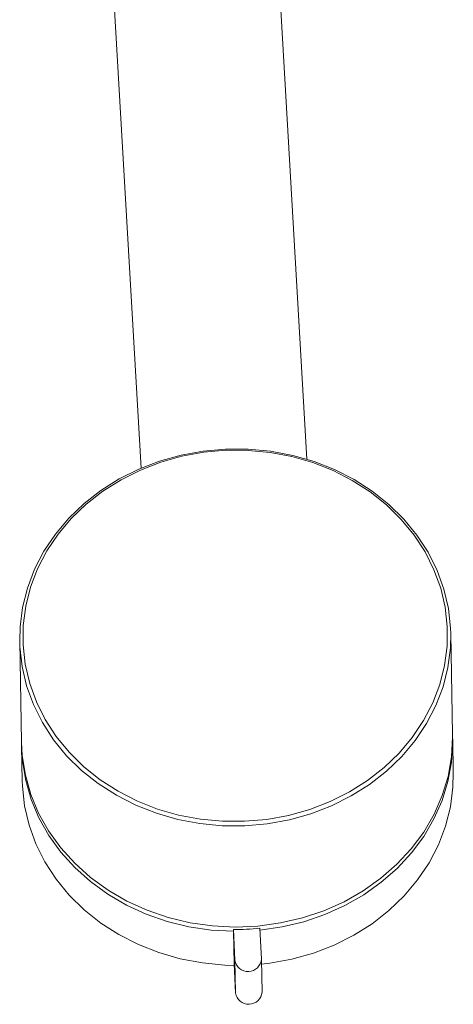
# Model space of a CAD drawing. Header units: millimetres. Extents: x 325.97 to 326.257, y 268.165 to 268.482.
import ezdxf

# ---------------------------------------------------------------- set-up
doc = ezdxf.new("R2010")
doc.units = ezdxf.units.MM
doc.layers.add('SANINDUSA', color=3, linetype='Continuous')

msp = doc.modelspace()

# ---------------------------------------------------------------- linework, layer by layer
at = {"layer": 'SANINDUSA', "linetype": 'Continuous', "lineweight": 15}
for p, q in [((326.1728748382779, 268.2470681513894), (326.1685058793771, 268.3222029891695)), ((326.1435480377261, 268.3207517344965), (326.1479102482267, 268.2457329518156)), ((326.1295844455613, 268.2196494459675), (326.1298593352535, 268.2044487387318)), ((326.1948487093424, 268.2056240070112), (326.1945738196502, 268.220824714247)), ((326.1949531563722, 268.1998483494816), (326.1948603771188, 268.2049788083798)), ((326.1298710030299, 268.2038035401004), (326.1299637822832, 268.1986730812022)), ((326.1660266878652, 268.1718202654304), (326.1657913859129, 268.1764436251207)), ((326.1620307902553, 268.1716479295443), (326.1617954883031, 268.1762712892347)), ((326.1618085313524, 268.1759954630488), (326.1618972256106, 268.1710908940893)), ((326.1618972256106, 268.1710908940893), (326.1621200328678, 268.1667130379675)), ((326.1621200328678, 268.1667130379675), (326.1620307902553, 268.1716479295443)), ((326.1661176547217, 268.1668353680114), (326.1660284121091, 268.1717702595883))]:
    msp.add_line(p, q, dxfattribs=at)
at = {"layer": 'SANINDUSA', "linetype": 'Continuous', "lineweight": 15, "flags": 128}
for points in [[(326.1295844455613, 268.2196494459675), (326.1296394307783, 268.221809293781), (326.1300218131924, 268.2247645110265), (326.1307554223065, 268.2276701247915), (326.1318322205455, 268.2304943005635), (326.1332404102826, 268.2332060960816), (326.1349645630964, 268.2357758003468), (326.1369857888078, 268.2381752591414), (326.139281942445, 268.2403781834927), (326.1418278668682, 268.2423604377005), (326.1445956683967, 268.2441003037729), (326.1475550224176, 268.245578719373), (326.1506735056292, 268.2467794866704), (326.1539169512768, 268.2476894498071), (326.157249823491, 268.2482986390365), (326.1606356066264, 268.2486003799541)], [(326.1606534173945, 268.2484071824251), (326.1573197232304, 268.2481100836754), (326.1540381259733, 268.247510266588), (326.1508445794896, 268.2466143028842), (326.1477740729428, 268.2454320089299), (326.1448602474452, 268.2439763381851), (326.1421350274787, 268.242263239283), (326.1396282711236, 268.2403114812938), (326.1373674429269, 268.2381424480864), (326.1353773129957, 268.2357799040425), (326.1336796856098, 268.2332497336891), (326.1322931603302, 268.2305796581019), (326.131232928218, 268.227798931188), (326.1305106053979, 268.2249380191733), (326.1301341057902, 268.2220282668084), (326.1301075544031, 268.2191015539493), (326.1304312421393, 268.2161899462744), (326.1311016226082, 268.2133253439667), (326.1321113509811, 268.2105391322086), (326.1334493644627, 268.2078618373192), (326.1351010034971, 268.2053227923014), (326.1370481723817, 268.2029498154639), (326.1392695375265, 268.2007689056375), (326.1417407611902, 268.1988039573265), (326.1444347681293, 268.197076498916), (326.1473220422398, 268.1956054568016), (326.1503709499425, 268.1944069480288), (326.1535480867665, 268.1934941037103), (326.1568186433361, 268.1928769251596), (326.1601467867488, 268.192562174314), (326.1634960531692, 268.1925532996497), (326.1668297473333, 268.1928503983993), (326.1701113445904, 268.1934502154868), (326.1733048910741, 268.1943461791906), (326.1763753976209, 268.1955284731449), (326.1792892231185, 268.1969841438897), (326.182014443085, 268.1986972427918), (326.1845211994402, 268.200649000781), (326.1867820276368, 268.2028180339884), (326.188772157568, 268.2051805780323), (326.1904697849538, 268.2077107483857), (326.1918563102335, 268.2103808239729), (326.1929165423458, 268.2131615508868), (326.1936388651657, 268.2160224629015), (326.1940153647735, 268.2189322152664), (326.1940419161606, 268.2218589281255), (326.1937182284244, 268.2247705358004), (326.1930478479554, 268.227635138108), (326.1920381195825, 268.2304213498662), (326.190700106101, 268.2330986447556), (326.1890484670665, 268.2356376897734), (326.187101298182, 268.2380106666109), (326.1848799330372, 268.2401915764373), (326.1824087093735, 268.2421565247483), (326.1797147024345, 268.2438839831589), (326.1768274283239, 268.2453550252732), (326.1737785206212, 268.246553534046), (326.1706013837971, 268.2474663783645), (326.1673308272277, 268.2480835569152), (326.1640026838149, 268.2483983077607), (326.1606534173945, 268.2484071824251)], [(326.1606356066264, 268.2486003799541), (326.1640372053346, 268.2485913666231), (326.1674173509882, 268.2482716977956), (326.1707390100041, 268.2476448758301), (326.173965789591, 268.2467177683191), (326.1770623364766, 268.2455005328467), (326.1799947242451, 268.2440065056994), (326.1827308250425, 268.2422520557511), (326.185240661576, 268.2402564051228), (326.1874967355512, 268.2380414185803), (326.1894743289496, 268.2356313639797), (326.1911517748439, 268.2330526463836), (326.1925106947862, 268.2303335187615), (326.1935362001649, 268.2275037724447), (326.1942170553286, 268.2245944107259), (326.1945458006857, 268.2216373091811), (326.1945738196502, 268.220824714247)], [(326.1945738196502, 268.220824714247), (326.1945188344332, 268.2186648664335), (326.1941364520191, 268.215709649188), (326.193402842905, 268.212804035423), (326.192326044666, 268.2099798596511), (326.1909178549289, 268.2072680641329), (326.1891937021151, 268.2046983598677), (326.1871724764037, 268.2022989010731), (326.1848763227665, 268.2000959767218), (326.1823303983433, 268.1981137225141), (326.1795625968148, 268.1963738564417), (326.1766032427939, 268.1948954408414), (326.1734847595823, 268.1936946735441), (326.1702413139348, 268.1927847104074), (326.1669084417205, 268.1921755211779), (326.1635226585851, 268.1918737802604), (326.1601210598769, 268.1918827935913), (326.1567409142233, 268.1922024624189), (326.1534192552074, 268.1928292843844), (326.1501924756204, 268.1937563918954), (326.1470959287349, 268.1949736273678), (326.1441635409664, 268.1964676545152), (326.1414274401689, 268.1982221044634), (326.1389176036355, 268.2002177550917), (326.1366615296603, 268.2024327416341), (326.1346839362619, 268.2048427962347), (326.1330064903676, 268.2074215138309), (326.1316475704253, 268.2101406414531), (326.1306220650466, 268.2129703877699), (326.1299412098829, 268.2158797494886), (326.1296124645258, 268.2188368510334), (326.1295844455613, 268.2196494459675)], [(326.1948487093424, 268.2056240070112), (326.1948525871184, 268.2052694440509), (326.1946832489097, 268.2022779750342), (326.1941544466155, 268.1993171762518), (326.1932720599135, 268.1964199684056), (326.1920458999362, 268.1936185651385), (326.1904896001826, 268.1909441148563), (326.1886204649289, 268.1884263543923), (326.1864592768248, 268.186093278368), (326.1840300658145, 268.1839708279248), (326.1813598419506, 268.1820826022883), (326.1784782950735, 268.1804495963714), (326.1754174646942, 268.1790899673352), (326.1722113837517, 268.1780188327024), (326.1688957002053, 268.1772481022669), (326.16550728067, 268.1767863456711), (326.162083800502, 268.1766386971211), (326.158663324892, 268.1768067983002), (326.1552838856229, 268.1772887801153), (326.1519830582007, 268.1780792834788), (326.1487975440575, 268.1791695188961), (326.1457627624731, 268.1805473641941), (326.1429124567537, 268.1821974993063), (326.1402783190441, 268.1841015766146), (326.1378896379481, 268.1862384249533), (326.1357729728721, 268.1885842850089), (326.1339518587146, 268.191113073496), (326.1324465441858, 268.1937966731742), (326.1312737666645, 268.1966052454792), (326.1304465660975, 268.199507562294), (326.1299741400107, 268.2024713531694), (326.1298593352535, 268.2044487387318)], [(326.1658044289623, 268.1761677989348), (326.1691536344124, 268.1766490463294), (326.1724289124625, 268.1774324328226), (326.1755945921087, 268.1785094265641), (326.1786161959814, 268.1798682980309), (326.1814608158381, 268.1814942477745), (326.1840974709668, 268.1833695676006), (326.1864974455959, 268.185473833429), (326.1886346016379, 268.1877841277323), (326.1904856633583, 268.1902752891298), (326.1920304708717, 268.1929201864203), (326.1932521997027, 268.1956900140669), (326.1941375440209, 268.1985546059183), (326.1946768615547, 268.2014827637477), (326.1948642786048, 268.2044425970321), (326.1948524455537, 268.2053013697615)], [(326.1298672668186, 268.2041261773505), (326.1300042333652, 268.2016452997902), (326.1304914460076, 268.1987145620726), (326.1313258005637, 268.1958456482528), (326.1324982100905, 268.1930698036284), (326.1339959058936, 268.1904172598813), (326.1358025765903, 268.1879169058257), (326.1378985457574, 268.1855959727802), (326.1402609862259, 268.1834797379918), (326.1428641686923, 268.1815912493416), (326.1456797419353, 268.1799510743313), (326.1486770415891, 268.1785770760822), (326.1518234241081, 268.1774842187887), (326.1550846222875, 268.1766844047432), (326.1584251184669, 268.1761863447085), (326.1618085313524, 268.1759954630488)], [(326.1660414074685, 268.1710516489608), (326.1672877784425, 268.1711991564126), (326.1706206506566, 268.1718083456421), (326.1738640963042, 268.1727183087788), (326.1769825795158, 268.1739190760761), (326.1799419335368, 268.1753974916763), (326.1827097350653, 268.1771373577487), (326.1852556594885, 268.1791196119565), (326.1875518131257, 268.1813225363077), (326.189573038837, 268.1837219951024), (326.1912971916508, 268.1862916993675), (326.192705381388, 268.1890034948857), (326.193782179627, 268.1918276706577), (326.194515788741, 268.1947332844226), (326.1948981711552, 268.1976885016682), (326.1949531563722, 268.1998483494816)], [(326.1299637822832, 268.1986730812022), (326.1299918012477, 268.197860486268), (326.1303205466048, 268.1949033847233), (326.1310014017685, 268.1919940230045), (326.1320269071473, 268.1891642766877), (326.1333858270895, 268.1864451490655), (326.1350632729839, 268.1838664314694), (326.1370408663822, 268.1814563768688), (326.1392969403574, 268.1792413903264), (326.1418067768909, 268.177245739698), (326.1445428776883, 268.1754912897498), (326.1474752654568, 268.1739972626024), (326.1505718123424, 268.17278002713), (326.1537985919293, 268.1718529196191), (326.1571202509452, 268.1712260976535), (326.1605003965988, 268.170906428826), (326.1619087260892, 268.170864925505)]]:
    msp.add_lwpolyline(points, dxfattribs=at)
at = {"layer": 'SANINDUSA', "linetype": 'Continuous', "lineweight": 15}
for centre, radius, start, end in [((326.1622077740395, 268.2131237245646), 0.03685474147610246, 269.3590315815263, 275.5800357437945), ((326.203771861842, 268.1781180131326), 0.04201697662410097, 182.5190670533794, 182.8956139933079), ((326.1640193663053, 268.1719514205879), 0.0020116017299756, 188.6773675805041, 356.2616997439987), ((326.1641113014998, 268.1670206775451), 0.002014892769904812, 188.782433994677, 354.723054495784)]:
    msp.add_arc(centre, radius, start, end, dxfattribs=at)

doc.saveas('drawing.dxf')
